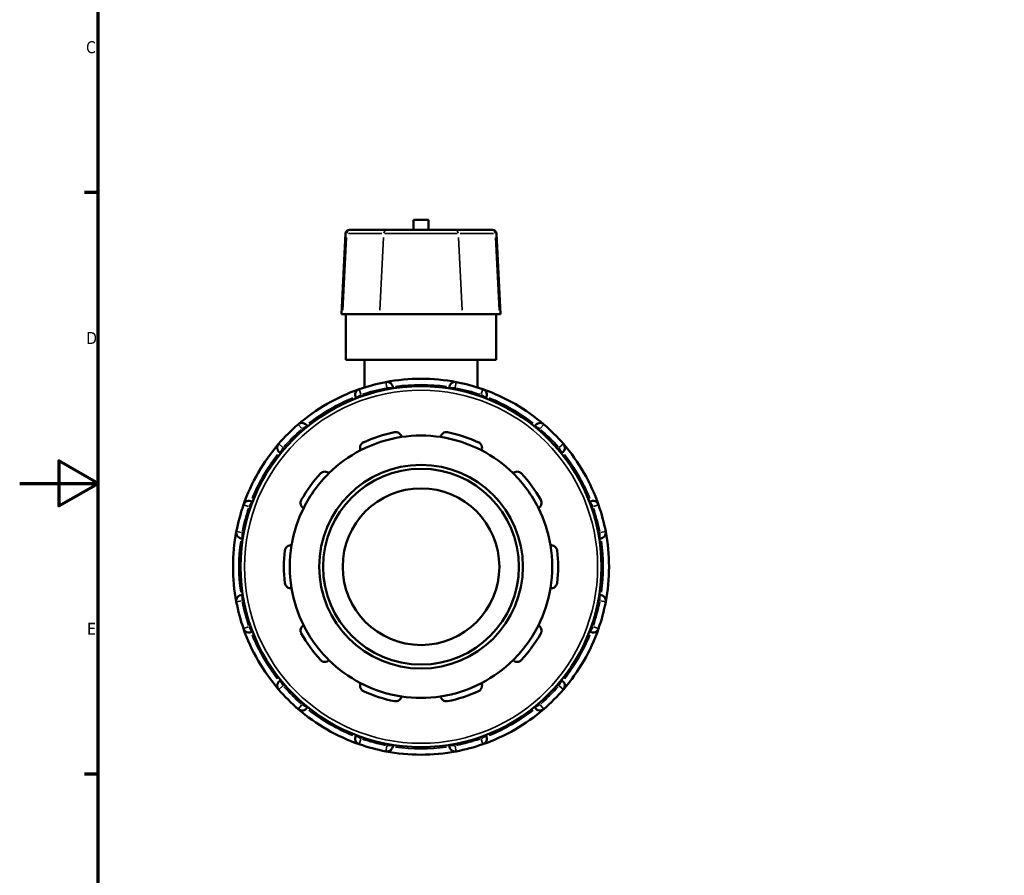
# Model space of a CAD drawing. Header units: millimetres. Extents: x 0 to 900, y -249 to 634.
# Tile 4 of 9: x 0 to 251, y 197 to 415. Entities that reach past the tile are written whole.
import ezdxf

# ---------------------------------------------------------------- set-up
doc = ezdxf.new("R2010")
doc.units = ezdxf.units.MM
for name, color, linetype, lineweight in [('Border (ANSI)', 7, 'Continuous', 70), ('Visible (ANSI)', 7, 'Continuous', 50), ('Visible Narrow (ANSI)', 7, 'Continuous', 35)]:
    doc.layers.add(name, color=color, linetype=linetype, lineweight=lineweight)
doc.styles.add('Note Text (ANSI)', font='tahoma.ttf')

# ---------------------------------------------------------------- blocks, each defined once
blk = doc.blocks.new('Borders Default Border')
at = {"layer": 'Border (ANSI)'}
for p, q in [((20, 371.25), (16.55, 371.25)), ((20, 222.75), (16.55, 222.75))]:
    blk.add_line(p, q, dxfattribs=at)
at = {"layer": 'Border (ANSI)', "flags": 128}
for points in [[(20, 20), (20, 574), (821, 574), (821, 20), (20, 20)], [(0, 297), (20, 297), (10, 302.77), (10, 291.23), (20, 297)]]:
    blk.add_lwpolyline(points, dxfattribs=at)
at = {"layer": 'Border (ANSI)', "char_height": 3.05, "attachment_point": 7, "style": 'Note Text (ANSI)'}
for s, insert in [('C', (16.95, 406.8)), ('D', (16.96, 332.6)), ('E', (17.21, 258.35))]:
    blk.add_mtext(s, dxfattribs=dict(at, insert=insert))

msp = doc.modelspace()

# ---------------------------------------------------------------- linework, layer by layer
at = {"layer": 'Visible (ANSI)'}
for p, q in [((104.379, 364.307), (100.539, 364.307)), ((100.539, 361.727), (100.539, 364.307)), ((104.379, 361.727), (104.379, 364.307)), ((83.209, 360.78), (82.132, 340.227)), ((84.208, 361.727), (84.461, 361.727)), ((93.928, 361.727), (84.461, 361.727)), ((93.928, 361.727), (110.989, 361.727)), ((120.456, 361.727), (110.989, 361.727)), ((120.456, 361.727), (120.71, 361.727)), ((121.708, 360.78), (122.785, 340.227)), ((82.414, 340.227), (82.132, 340.227)), ((82.414, 340.227), (91.881, 340.227)), ((83.259, 328.527), (83.259, 340.227)), ((113.036, 340.227), (91.881, 340.227)), ((113.036, 340.227), (122.503, 340.227)), ((121.659, 328.527), (121.659, 340.227)), ((122.785, 340.227), (122.503, 340.227)), ((121.659, 328.527), (83.259, 328.527)), ((88.059, 328.527), (88.059, 321.516)), ((116.859, 328.527), (116.859, 321.516)), ((95.259, 321.241), (95.259, 321.406)), ((109.659, 321.406), (109.659, 321.241)), ((85.854, 318.886), (85.937, 318.744)), ((118.98, 318.744), (119.063, 318.886)), ((73.466, 311.544), (73.384, 311.686)), ((131.533, 311.686), (131.451, 311.544)), ((66.499, 304.802), (66.642, 304.72)), ((138.275, 304.72), (138.418, 304.802)), ((59.442, 292.249), (59.299, 292.331)), ((145.618, 292.331), (145.475, 292.249)), ((56.78, 282.927), (56.945, 282.927)), ((147.973, 282.927), (148.137, 282.927)), ((56.945, 268.527), (56.78, 268.527)), ((148.137, 268.527), (147.973, 268.527)), ((59.299, 259.123), (59.442, 259.206)), ((145.475, 259.206), (145.618, 259.123)), ((66.642, 246.735), (66.499, 246.653)), ((138.418, 246.653), (138.275, 246.735)), ((73.384, 239.768), (73.466, 239.911)), ((131.451, 239.911), (131.533, 239.768)), ((85.937, 232.711), (85.854, 232.568)), ((119.063, 232.568), (118.98, 232.711)), ((95.259, 230.048), (95.259, 230.213)), ((109.659, 230.213), (109.659, 230.048))]:
    msp.add_line(p, q, dxfattribs=at)
for radius in [46.08, 26, 25, 20]:
    msp.add_circle((102.459, 275.727), radius, dxfattribs=at)
for centre, radius, start, end in [((84.208, 360.727), 1, 90, 177), ((120.71, 360.727), 1, 3, 90), ((102.459, 275.727), 48, 100.7834, 109.2166), ((102.459, 275.727), 48, 79.2166, 100.7834), ((93.759, 321.406), 1.5, 0, 100.7834), ((111.159, 321.406), 1.5, 79.2166, 180), ((102.459, 275.727), 48, 70.7834, 79.2166), ((102.459, 275.727), 48, 109.2166, 130.7834), ((87.154, 319.636), 1.5, 109.2166, 210), ((102.459, 275.727), 48, 49.2166, 70.7834), ((117.764, 319.636), 1.5, 330, 70.7834), ((102.459, 275.727), 48, 130.7834, 139.2166), ((72.085, 310.936), 1.5, 30, 130.7834), ((132.832, 310.936), 1.5, 49.2166, 150), ((102.459, 275.727), 48, 40.7834, 49.2166), ((102.459, 275.727), 35, 101.14938, 114.85062), ((102.459, 275.727), 33.5, 81.41632, 98.58368), ((102.459, 275.727), 35, 65.14938, 78.85062), ((102.459, 275.727), 48, 139.2166, 160.7834), ((67.249, 306.101), 1.5, 139.2166, 240), ((102.459, 275.727), 33.5, 98.58368, 117.41632), ((102.459, 275.727), 33.5, 62.58368, 81.41632), ((137.668, 306.101), 1.5, 300, 40.7834), ((102.459, 275.727), 48, 19.2166, 40.7834), ((102.459, 275.727), 33.5, 117.41632, 134.58368), ((102.459, 275.727), 33.5, 45.41632, 62.58368), ((102.459, 275.727), 35, 137.14938, 150.85062), ((102.459, 275.727), 33.5, 134.58368, 153.41632), ((102.459, 275.727), 33.5, 26.58368, 45.41632), ((102.459, 275.727), 35, 29.14938, 42.85062), ((58.549, 291.032), 1.5, 60, 160.7834), ((146.368, 291.032), 1.5, 19.2166, 120), ((102.459, 275.727), 48, 160.7834, 169.2166), ((102.459, 275.727), 33.5, 153.41632, 170.58368), ((102.459, 275.727), 33.5, 9.41632, 26.58368), ((102.459, 275.727), 48, 10.7834, 19.2166), ((102.459, 275.727), 48, 169.2166, 190.7834), ((56.78, 284.427), 1.5, 169.2166, 270), ((148.137, 284.427), 1.5, 270, 10.7834), ((102.459, 275.727), 48, 349.2166, 10.7834), ((102.459, 275.727), 35, 173.14938, 186.85062), ((102.459, 275.727), 33.5, 170.58368, 189.41632), ((102.459, 275.727), 33.5, 350.58368, 9.41632), ((102.459, 275.727), 35, 353.14938, 6.85062), ((102.459, 275.727), 33.5, 189.41632, 206.58368), ((102.459, 275.727), 33.5, 333.41632, 350.58368), ((56.78, 267.027), 1.5, 90, 190.7834), ((102.459, 275.727), 48, 190.7834, 199.2166), ((102.459, 275.727), 48, 340.7834, 349.2166), ((148.137, 267.027), 1.5, 349.2166, 90), ((102.459, 275.727), 48, 199.2166, 220.7834), ((58.549, 260.422), 1.5, 199.2166, 300), ((102.459, 275.727), 33.5, 206.58368, 225.41632), ((102.459, 275.727), 33.5, 314.58368, 333.41632), ((102.459, 275.727), 48, 319.2166, 340.7834), ((146.368, 260.422), 1.5, 240, 340.7834), ((102.459, 275.727), 35, 209.14938, 222.85062), ((102.459, 275.727), 35, 317.14938, 330.85062), ((102.459, 275.727), 33.5, 225.41632, 242.58368), ((102.459, 275.727), 33.5, 297.41632, 314.58368), ((67.249, 245.354), 1.5, 120, 220.7834), ((137.668, 245.354), 1.5, 319.2166, 60), ((102.459, 275.727), 48, 220.7834, 229.2166), ((102.459, 275.727), 33.5, 242.58368, 261.41632), ((102.459, 275.727), 35, 245.14938, 258.85062), ((102.459, 275.727), 33.5, 278.58368, 297.41632), ((102.459, 275.727), 35, 281.14938, 294.85062), ((102.459, 275.727), 48, 310.7834, 319.2166), ((102.459, 275.727), 33.5, 261.41632, 278.58368), ((72.085, 240.518), 1.5, 229.2166, 330), ((102.459, 275.727), 48, 229.2166, 250.7834), ((102.459, 275.727), 48, 289.2166, 310.7834), ((132.832, 240.518), 1.5, 210, 310.7834), ((87.154, 231.818), 1.5, 150, 250.7834), ((117.764, 231.818), 1.5, 289.2166, 30), ((102.459, 275.727), 48, 250.7834, 259.2166), ((93.759, 230.048), 1.5, 259.2166, 0), ((111.159, 230.048), 1.5, 180, 280.7834), ((102.459, 275.727), 48, 280.7834, 289.2166), ((102.459, 275.727), 48, 259.2166, 280.7834)]:
    msp.add_arc(centre, radius, start, end, dxfattribs=at)
for points, knots in [([(95.691, 310.067), (95.795, 310.087), (95.902, 310.097), (96.115, 310.093), (96.22, 310.079), (96.521, 310.01), (96.702, 309.922), (97.017, 309.7), (97.163, 309.541), (97.366, 309.202), (97.429, 309.023), (97.459, 308.852)], [0.2828472, 0.2828472, 0.2828472, 0.2828472, 0.3147465, 0.3147465, 0.3466458, 0.3466458, 0.4104444, 0.4104444, 0.48806941, 0.48806941, 0.56096656, 0.56096656, 0.56096656, 0.56096656]), ([(107.459, 308.852), (107.488, 309.023), (107.551, 309.202), (107.754, 309.541), (107.9, 309.7), (108.216, 309.922), (108.396, 310.01), (108.697, 310.079), (108.802, 310.093), (109.015, 310.097), (109.122, 310.087), (109.226, 310.067)], [0.53934212, 0.53934212, 0.53934212, 0.53934212, 0.61223927, 0.61223927, 0.68986428, 0.68986428, 0.75366288, 0.75366288, 0.78556218, 0.78556218, 0.81746148, 0.81746148, 0.81746148, 0.81746148]), ([(87.033, 305.465), (86.957, 305.621), (86.903, 305.802), (86.868, 306.196), (86.892, 306.41), (87.017, 306.775), (87.112, 306.952), (87.314, 307.186), (87.391, 307.258), (87.561, 307.386), (87.653, 307.442), (87.75, 307.487)], [0.53934212, 0.53934212, 0.53934212, 0.53934212, 0.61223927, 0.61223927, 0.68986428, 0.68986428, 0.75366288, 0.75366288, 0.78556218, 0.78556218, 0.81746148, 0.81746148, 0.81746148, 0.81746148]), ([(117.167, 307.487), (117.264, 307.442), (117.356, 307.386), (117.526, 307.258), (117.603, 307.186), (117.805, 306.952), (117.9, 306.775), (118.025, 306.41), (118.049, 306.196), (118.014, 305.802), (117.96, 305.621), (117.884, 305.465)], [0.2828472, 0.2828472, 0.2828472, 0.2828472, 0.3147465, 0.3147465, 0.3466458, 0.3466458, 0.4104444, 0.4104444, 0.48806941, 0.48806941, 0.56096656, 0.56096656, 0.56096656, 0.56096656]), ([(76.799, 299.53), (76.871, 299.608), (76.953, 299.679), (77.127, 299.801), (77.22, 299.852), (77.504, 299.972), (77.702, 300.008), (78.088, 300.013), (78.299, 299.97), (78.663, 299.815), (78.819, 299.708), (78.943, 299.587)], [0.2828472, 0.2828472, 0.2828472, 0.2828472, 0.3147465, 0.3147465, 0.3466458, 0.3466458, 0.4104444, 0.4104444, 0.48806941, 0.48806941, 0.56096656, 0.56096656, 0.56096656, 0.56096656]), ([(125.974, 299.587), (126.098, 299.708), (126.254, 299.815), (126.618, 299.97), (126.829, 300.013), (127.215, 300.008), (127.413, 299.972), (127.697, 299.852), (127.79, 299.801), (127.964, 299.679), (128.046, 299.608), (128.118, 299.53)], [0.53934212, 0.53934212, 0.53934212, 0.53934212, 0.61223927, 0.61223927, 0.68986428, 0.68986428, 0.75366288, 0.75366288, 0.78556218, 0.78556218, 0.81746148, 0.81746148, 0.81746148, 0.81746148]), ([(72.5, 290.719), (72.347, 290.8), (72.196, 290.915), (71.936, 291.213), (71.83, 291.4), (71.716, 291.769), (71.689, 291.968), (71.716, 292.276), (71.735, 292.38), (71.797, 292.583), (71.839, 292.683), (71.891, 292.775)], [0.53934212, 0.53934212, 0.53934212, 0.53934212, 0.61223927, 0.61223927, 0.68986428, 0.68986428, 0.75366288, 0.75366288, 0.78556218, 0.78556218, 0.81746148, 0.81746148, 0.81746148, 0.81746148]), ([(133.026, 292.775), (133.078, 292.683), (133.12, 292.583), (133.182, 292.38), (133.202, 292.276), (133.228, 291.968), (133.201, 291.769), (133.087, 291.4), (132.981, 291.213), (132.721, 290.915), (132.57, 290.8), (132.417, 290.719)], [0.2828472, 0.2828472, 0.2828472, 0.2828472, 0.3147465, 0.3147465, 0.3466458, 0.3466458, 0.4104444, 0.4104444, 0.48806941, 0.48806941, 0.56096656, 0.56096656, 0.56096656, 0.56096656]), ([(67.708, 279.902), (67.721, 280.008), (67.745, 280.113), (67.815, 280.314), (67.86, 280.41), (68.019, 280.674), (68.158, 280.819), (68.467, 281.05), (68.663, 281.14), (69.049, 281.228), (69.238, 281.233), (69.41, 281.208)], [0.2828472, 0.2828472, 0.2828472, 0.2828472, 0.3147465, 0.3147465, 0.3466458, 0.3466458, 0.4104444, 0.4104444, 0.48806941, 0.48806941, 0.56096656, 0.56096656, 0.56096656, 0.56096656]), ([(135.507, 281.208), (135.679, 281.233), (135.868, 281.228), (136.254, 281.14), (136.45, 281.05), (136.759, 280.819), (136.898, 280.674), (137.057, 280.41), (137.102, 280.314), (137.172, 280.113), (137.196, 280.008), (137.209, 279.902)], [0.53934212, 0.53934212, 0.53934212, 0.53934212, 0.61223927, 0.61223927, 0.68986428, 0.68986428, 0.75366288, 0.75366288, 0.78556218, 0.78556218, 0.81746148, 0.81746148, 0.81746148, 0.81746148]), ([(69.41, 270.247), (69.238, 270.222), (69.049, 270.227), (68.663, 270.315), (68.467, 270.404), (68.158, 270.636), (68.019, 270.781), (67.86, 271.045), (67.815, 271.141), (67.745, 271.342), (67.721, 271.447), (67.708, 271.553)], [0.53934212, 0.53934212, 0.53934212, 0.53934212, 0.61223927, 0.61223927, 0.68986428, 0.68986428, 0.75366288, 0.75366288, 0.78556218, 0.78556218, 0.81746148, 0.81746148, 0.81746148, 0.81746148]), ([(137.209, 271.553), (137.196, 271.447), (137.172, 271.342), (137.102, 271.141), (137.057, 271.045), (136.898, 270.781), (136.759, 270.636), (136.45, 270.404), (136.254, 270.315), (135.868, 270.227), (135.679, 270.222), (135.507, 270.247)], [0.2828472, 0.2828472, 0.2828472, 0.2828472, 0.3147465, 0.3147465, 0.3466458, 0.3466458, 0.4104444, 0.4104444, 0.48806941, 0.48806941, 0.56096656, 0.56096656, 0.56096656, 0.56096656]), ([(71.891, 258.679), (71.839, 258.772), (71.797, 258.871), (71.735, 259.075), (71.716, 259.179), (71.689, 259.486), (71.716, 259.685), (71.83, 260.054), (71.936, 260.242), (72.196, 260.54), (72.347, 260.655), (72.5, 260.736)], [0.2828472, 0.2828472, 0.2828472, 0.2828472, 0.3147465, 0.3147465, 0.3466458, 0.3466458, 0.4104444, 0.4104444, 0.48806941, 0.48806941, 0.56096656, 0.56096656, 0.56096656, 0.56096656]), ([(132.417, 260.736), (132.57, 260.655), (132.721, 260.54), (132.981, 260.242), (133.087, 260.054), (133.201, 259.685), (133.228, 259.486), (133.202, 259.179), (133.182, 259.075), (133.12, 258.871), (133.078, 258.772), (133.026, 258.679)], [0.53934212, 0.53934212, 0.53934212, 0.53934212, 0.61223927, 0.61223927, 0.68986428, 0.68986428, 0.75366288, 0.75366288, 0.78556218, 0.78556218, 0.81746148, 0.81746148, 0.81746148, 0.81746148]), ([(78.943, 251.868), (78.819, 251.747), (78.663, 251.639), (78.299, 251.484), (78.088, 251.441), (77.702, 251.447), (77.504, 251.483), (77.22, 251.603), (77.127, 251.654), (76.953, 251.776), (76.871, 251.846), (76.799, 251.924)], [0.53934212, 0.53934212, 0.53934212, 0.53934212, 0.61223927, 0.61223927, 0.68986428, 0.68986428, 0.75366288, 0.75366288, 0.78556218, 0.78556218, 0.81746148, 0.81746148, 0.81746148, 0.81746148]), ([(128.118, 251.924), (128.046, 251.846), (127.964, 251.776), (127.79, 251.654), (127.697, 251.603), (127.413, 251.483), (127.215, 251.447), (126.829, 251.441), (126.618, 251.484), (126.254, 251.639), (126.098, 251.747), (125.974, 251.868)], [0.2828472, 0.2828472, 0.2828472, 0.2828472, 0.3147465, 0.3147465, 0.3466458, 0.3466458, 0.4104444, 0.4104444, 0.48806941, 0.48806941, 0.56096656, 0.56096656, 0.56096656, 0.56096656]), ([(87.75, 243.968), (87.653, 244.013), (87.561, 244.068), (87.391, 244.196), (87.314, 244.269), (87.112, 244.502), (87.017, 244.679), (86.892, 245.045), (86.868, 245.259), (86.903, 245.653), (86.957, 245.834), (87.033, 245.99)], [0.2828472, 0.2828472, 0.2828472, 0.2828472, 0.3147465, 0.3147465, 0.3466458, 0.3466458, 0.4104444, 0.4104444, 0.48806941, 0.48806941, 0.56096656, 0.56096656, 0.56096656, 0.56096656]), ([(117.884, 245.99), (117.96, 245.834), (118.014, 245.653), (118.049, 245.259), (118.025, 245.045), (117.9, 244.679), (117.805, 244.502), (117.603, 244.269), (117.526, 244.196), (117.356, 244.068), (117.264, 244.013), (117.167, 243.968)], [0.53934212, 0.53934212, 0.53934212, 0.53934212, 0.61223927, 0.61223927, 0.68986428, 0.68986428, 0.75366288, 0.75366288, 0.78556218, 0.78556218, 0.81746148, 0.81746148, 0.81746148, 0.81746148]), ([(97.459, 242.603), (97.429, 242.432), (97.366, 242.253), (97.163, 241.914), (97.017, 241.755), (96.702, 241.533), (96.521, 241.445), (96.22, 241.375), (96.115, 241.362), (95.902, 241.358), (95.795, 241.367), (95.691, 241.388)], [0.53934212, 0.53934212, 0.53934212, 0.53934212, 0.61223927, 0.61223927, 0.68986428, 0.68986428, 0.75366288, 0.75366288, 0.78556218, 0.78556218, 0.81746148, 0.81746148, 0.81746148, 0.81746148]), ([(109.226, 241.388), (109.122, 241.367), (109.015, 241.358), (108.802, 241.362), (108.697, 241.375), (108.396, 241.445), (108.216, 241.533), (107.9, 241.755), (107.754, 241.914), (107.551, 242.253), (107.488, 242.432), (107.459, 242.603)], [0.2828472, 0.2828472, 0.2828472, 0.2828472, 0.3147465, 0.3147465, 0.3466458, 0.3466458, 0.4104444, 0.4104444, 0.48806941, 0.48806941, 0.56096656, 0.56096656, 0.56096656, 0.56096656])]:
    msp.add_open_spline(points, degree=3, knots=knots, dxfattribs=at)
at = {"layer": 'Visible Narrow (ANSI)'}
for p, q in [((83.423, 359.752), (82.467, 341.255)), ((83.45, 360.78), (83.21, 360.78)), ((83.95, 360.78), (92.47, 360.78)), ((92.89, 359.752), (91.934, 341.255)), ((111.656, 360.78), (93.261, 360.78)), ((112.027, 359.752), (112.983, 341.255)), ((112.448, 360.78), (120.968, 360.78)), ((121.708, 360.78), (121.467, 360.78)), ((121.494, 359.752), (122.45, 341.255)), ((93.737, 321.522), (93.479, 322.875)), ((111.438, 322.875), (111.181, 321.522)), ((85.858, 318.889), (87.052, 319.578)), ((86.661, 321.048), (87.115, 319.748)), ((87.357, 319.285), (87.164, 319.618)), ((93.759, 321.385), (93.759, 321)), ((93.876, 321.406), (95.254, 321.406)), ((109.663, 321.406), (111.041, 321.406)), ((111.159, 321), (111.159, 321.385)), ((117.753, 319.618), (117.56, 319.285)), ((117.802, 319.748), (118.256, 321.048)), ((117.865, 319.578), (119.059, 318.889)), ((72.008, 311.026), (71.108, 312.069)), ((133.809, 312.069), (132.909, 311.026)), ((72.095, 310.918), (72.288, 310.585)), ((72.187, 310.995), (73.38, 311.684)), ((131.537, 311.684), (132.73, 310.995)), ((132.629, 310.585), (132.822, 310.918)), ((66.117, 307.078), (67.16, 306.178)), ((137.757, 306.178), (138.8, 307.078)), ((66.502, 304.806), (67.191, 305.999)), ((67.601, 305.898), (67.268, 306.091)), ((137.649, 306.091), (137.316, 305.898)), ((137.726, 305.999), (138.415, 304.806)), ((58.608, 291.134), (59.297, 292.327)), ((145.62, 292.327), (146.309, 291.134)), ((58.438, 291.071), (57.137, 291.525)), ((58.568, 291.022), (58.901, 290.829)), ((146.016, 290.829), (146.349, 291.022)), ((147.78, 291.525), (146.479, 291.071)), ((55.311, 284.707), (56.664, 284.449)), ((56.78, 282.932), (56.78, 284.31)), ((57.186, 284.427), (56.801, 284.427)), ((148.116, 284.427), (147.731, 284.427)), ((148.137, 284.31), (148.137, 282.932)), ((148.253, 284.449), (149.606, 284.707)), ((56.664, 267.005), (55.311, 266.748)), ((56.78, 267.145), (56.78, 268.523)), ((56.801, 267.027), (57.186, 267.027)), ((147.731, 267.027), (148.116, 267.027)), ((148.137, 268.523), (148.137, 267.145)), ((149.606, 266.748), (148.253, 267.005)), ((57.137, 259.93), (58.438, 260.384)), ((58.901, 260.625), (58.568, 260.433)), ((59.297, 259.127), (58.608, 260.32)), ((146.309, 260.32), (145.62, 259.127)), ((146.349, 260.433), (146.016, 260.625)), ((146.479, 260.384), (147.78, 259.93)), ((67.191, 245.455), (66.502, 246.649)), ((138.415, 246.649), (137.726, 245.455)), ((67.16, 245.277), (66.117, 244.377)), ((67.268, 245.364), (67.601, 245.557)), ((137.316, 245.557), (137.649, 245.364)), ((138.8, 244.377), (137.757, 245.277)), ((71.108, 239.386), (72.008, 240.429)), ((72.288, 240.87), (72.095, 240.537)), ((73.38, 239.771), (72.187, 240.459)), ((132.73, 240.459), (131.537, 239.771)), ((132.822, 240.537), (132.629, 240.87)), ((132.909, 240.429), (133.809, 239.386)), ((87.052, 231.877), (85.858, 232.566)), ((87.115, 231.707), (86.661, 230.406)), ((87.164, 231.837), (87.357, 232.17)), ((117.56, 232.17), (117.753, 231.837)), ((118.256, 230.406), (117.802, 231.707)), ((119.059, 232.566), (117.865, 231.877)), ((93.479, 228.58), (93.737, 229.933)), ((93.759, 230.455), (93.759, 230.07)), ((95.254, 230.048), (93.876, 230.048)), ((111.041, 230.048), (109.663, 230.048)), ((111.159, 230.07), (111.159, 230.455)), ((111.181, 229.933), (111.438, 228.58))]:
    msp.add_line(p, q, dxfattribs=at)
msp.add_circle((102.459, 275.727), 45.08, dxfattribs=at)
for start, end in [(81.95843, 98.04157), (101.20506, 108.79494), (71.20506, 78.79494), (111.95843, 128.04157), (51.95843, 68.04157), (131.20506, 138.79494), (41.20506, 48.79494), (141.95843, 158.04157), (21.95843, 38.04157), (161.20506, 168.79494), (11.20506, 18.79494), (171.95843, 188.04157), (351.95843, 8.04157), (191.20506, 198.79494), (341.20506, 348.79494), (201.95843, 218.04157), (321.95843, 338.04157), (221.20506, 228.79494), (311.20506, 318.79494), (231.95843, 248.04157), (291.95843, 308.04157), (251.20506, 258.79494), (281.20506, 288.79494), (261.95843, 278.04157)]:
    msp.add_arc((102.459, 275.727), 46.5, start, end, dxfattribs=at)
for centre, start_param, end_param in [((84.461, 360.727), 0.0759218, 1.4425146), ((93.928, 360.727), 0.0759218, 1.4425146), ((110.989, 360.727), 4.8406707, 6.2072635), ((120.456, 360.727), 4.8406707, 6.2072635)]:
    msp.add_ellipse(centre, major_axis=(0, 1), ratio=0.9861106, start_param=start_param, end_param=end_param, dxfattribs=at)

# ---------------------------------------------------------------- block references
msp.add_blockref('Borders Default Border', (0, 0))

doc.saveas('drawing.dxf')
